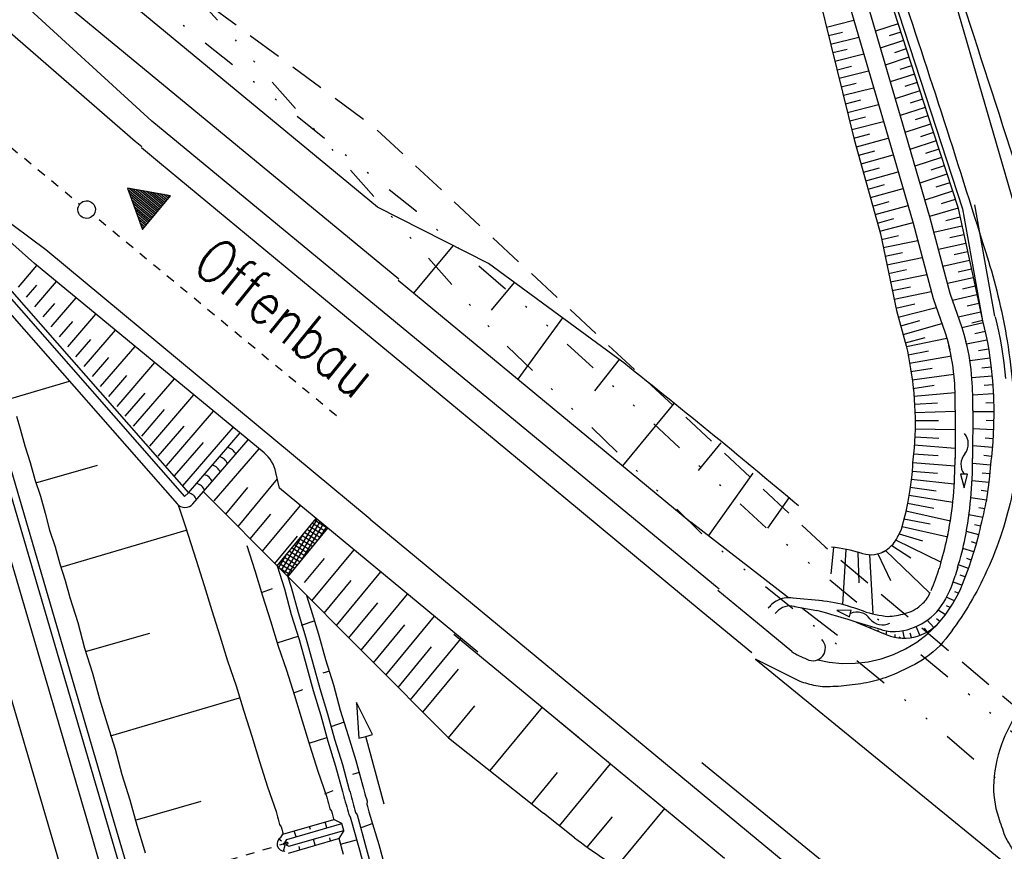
# Model space of a CAD drawing. Extents: x 447426 to 448116, y 440349 to 441552.
# Tile 51 of 96: x 447670 to 447726, y 441078 to 441126. Entities that reach past the tile are written whole.
import ezdxf

# ---------------------------------------------------------------- set-up
doc = ezdxf.new("R2010")
doc.units = 0
doc.header["$LTSCALE"] = 2
doc.header["$MEASUREMENT"] = 0
for name, pattern in [('ACAD_ISO03W100', [0.5, 0.25, -0.25]), ('AUSGEZOGEN', [0]), ('GESTRICH-X2', [1.5, 1, -0.5]), ('GETRENNTX3', [3.25, 1, -0.75, 0, -0.75, 0, -0.75])]:
    doc.linetypes.add(name, pattern=pattern)
doc.layers.get('0').update_dxf_attribs({"linetype": 'AUSGEZOGEN'})
for name, color, linetype in [('208-GRENZL-BAB', 7, 'AUSGEZOGEN'), ('DB-Andere_Planer', 15, 'CONTINUOUS'), ('DB-Boeschungen', 15, 'CONTINUOUS'), ('DB-Gleisachsen', 7, 'CONTINUOUS'), ('DB-GRABEN', 15, 'AUSGEZOGEN'), ('DB-Ingenieurbauwerke', 15, 'CONTINUOUS'), ('DB-Kabelanlagen', 15, 'CONTINUOUS'), ('DB-Wegböschungen', 15, 'CONTINUOUS'), ('DB-Wege', 15, 'CONTINUOUS'), ('SCHRIFT', 7, 'AUSGEZOGEN'), ('STRASSE', 250, 'AUSGEZOGEN'), ('STROMLTG', 4, 'AUSGEZOGEN'), ('TELEKOM', 4, 'GETRENNTX3')]:
    doc.layers.add(name, color=color, linetype=linetype)
doc.styles.add('ROMANS', font='romans.shx', dxfattribs={"width": 0.8})

# ---------------------------------------------------------------- blocks, each defined once
blk = doc.blocks.new('*X416')
at = {"color": 0, "linetype": 'ByBlock'}
for p, q in [((-372507, 477718), (-371949, 478277)), ((-372371, 477536), (-371759, 478148)), ((-369793, 475434), (-372341, 477983)), ((-372235, 477354), (-371623, 477966)), ((-370487, 476447), (-372159, 478119)), ((-371431, 477709), (-371977, 478255)), ((-369991, 475314), (-372523, 477847)), ((-372099, 477172), (-371487, 477784)), ((-371963, 476990), (-371351, 477602)), ((-371827, 476808), (-371214, 477420)), ((-370189, 475194), (-371899, 476904)), ((-371690, 476626), (-371078, 477238)), ((-371554, 476443), (-370942, 477056)), ((-371418, 476261), (-370806, 476874)), ((-371282, 476079), (-370670, 476692)), ((-371146, 475897), (-370534, 476509)), ((-371010, 475715), (-370398, 476327)), ((-370874, 475533), (-370261, 476145)), ((-370737, 475351), (-370125, 475963)), ((-370601, 475169), (-369989, 475781)), ((-370387, 475074), (-370955, 475643)), ((-370364, 475089), (-369853, 475599))]:
    blk.add_line(p, q, dxfattribs=at)
blk = doc.blocks.new('RPFEIL')
at = {"color": 0}
for p, q in [((-0.002, 0), (-1.252, -2.165)), ((-0.252, -2.165), (-0.252, -0.433)), ((-0.152, -2.165), (-0.152, -0.26)), ((-0.052, -2.165), (-0.052, -0.087)), ((1.248, -2.165), (-0.002, 0)), ((0.048, -2.165), (0.048, -0.087)), ((0.148, -2.165), (0.148, -0.26)), ((0.248, -2.165), (0.248, -0.433)), ((-0.552, -2.165), (-0.552, -0.953)), ((-0.452, -2.165), (-0.452, -0.78)), ((-0.352, -2.165), (-0.352, -0.607)), ((0.348, -2.165), (0.348, -0.607)), ((0.448, -2.165), (0.448, -0.78)), ((0.548, -2.165), (0.548, -0.953)), ((-0.952, -2.165), (-0.952, -1.646)), ((-0.852, -2.165), (-0.852, -1.473)), ((-0.752, -2.165), (-0.752, -1.299)), ((-0.652, -2.165), (-0.652, -1.126)), ((0.648, -2.165), (0.648, -1.126)), ((0.748, -2.165), (0.748, -1.299)), ((0.848, -2.165), (0.848, -1.473)), ((0.948, -2.165), (0.948, -1.646)), ((-1.252, -2.165), (1.248, -2.165)), ((-1.152, -2.165), (-1.152, -1.992)), ((-1.052, -2.165), (-1.052, -1.819)), ((1.048, -2.165), (1.048, -1.819)), ((1.148, -2.165), (1.148, -1.992))]:
    blk.add_line(p, q, dxfattribs=at)

msp = doc.modelspace()

# ---------------------------------------------------------------- linework, layer by layer
at = {"layer": '208-GRENZL-BAB', "flags": 128}
msp.add_lwpolyline([(447714.159, 441157.03), (447736.6, 441079.77)], dxfattribs=at)
at = {"layer": 'DB-Andere_Planer', "linetype": 'Continuous'}
for p, q in [((447691.308, 441110.948), (447659.041, 441137.568)), ((447690.102, 441115.054), (447662.464, 441137.856)), ((447677.262, 441119.943), (447669.867, 441126.692)), ((447676.308, 441118.786), (447668.753, 441125.342)), ((447709.534, 441093.319), (447677.262, 441119.943)), ((447676.69, 441118.47), (447676.308, 441118.786)), ((447676.665, 441118.439), (447677.696, 441117.586)), ((447671.217, 441112.615), (447664.539, 441117.585)), ((447677.696, 441117.586), (447685.4, 441111.211)), ((447670.58, 441111.843), (447664.698, 441117.042)), ((447696.413, 441111.833), (447690.102, 441115.054)), ((447692.172, 441110.15), (447694.41, 441112.855)), ((447689.677, 441097.287), (447671.217, 441112.615)), ((447669.658, 441110.497), (447670.719, 441111.73)), ((447683.638, 441101.071), (447670.58, 441111.843)), ((447703.781, 441106.437), (447696.413, 441111.833)), ((447685.4, 441111.211), (447693.104, 441104.835)), ((447670.126, 441109.931), (447670.702, 441110.6)), ((447670.594, 441109.366), (447671.836, 441110.808)), ((447691.267, 441110.899), (447707.921, 441097.118)), ((447697.872, 441110.764), (447696.563, 441109.182)), ((447671.062, 441108.8), (447671.728, 441109.574)), ((447671.53, 441108.235), (447672.952, 441109.887)), ((447672.467, 441107.104), (447674.069, 441108.965)), ((447671.999, 441107.669), (447672.755, 441108.548)), ((447700.627, 441108.747), (447698.076, 441105.264)), ((447673.403, 441105.973), (447675.186, 441108.044)), ((447672.935, 441106.539), (447673.781, 441107.522)), ((447674.339, 441104.842), (447676.303, 441107.123)), ((447673.871, 441105.408), (447674.808, 441106.496)), ((447675.276, 441103.711), (447677.419, 441106.201)), ((447703.852, 441106.381), (447702.446, 441104.596)), ((447674.808, 441104.277), (447675.834, 441105.469)), ((447676.212, 441102.581), (447678.536, 441105.28)), ((447675.744, 441103.146), (447676.875, 441104.46)), ((447677.149, 441101.45), (447679.653, 441104.359)), ((447693.104, 441104.835), (447700.809, 441098.46)), ((447706.967, 441103.872), (447704.045, 441100.325)), ((447676.68, 441102.015), (447677.982, 441103.527)), ((447678.085, 441100.319), (447680.77, 441103.437)), ((447677.617, 441100.884), (447679.089, 441102.594)), ((447679.021, 441099.188), (447681.886, 441102.516)), ((447678.553, 441099.754), (447680.196, 441101.661)), ((447709.637, 441101.63), (447708.349, 441100.064)), ((447680.808, 441098.341), (447683.357, 441101.303)), ((447684.517, 441099.05), (447684.32, 441099.953)), ((447711.463, 441099.919), (447708.926, 441096.358)), ((447682.158, 441096.874), (447684.399, 441099.59)), ((447694.129, 441084.85), (447680.187, 441098.853)), ((447681.457, 441097.578), (447682.709, 441099.097)), ((447687.586, 441096.518), (447684.517, 441099.05)), ((447700.809, 441098.46), (447708.513, 441092.085)), ((447713.51, 441098.513), (447712.284, 441096.788)), ((447683.561, 441095.465), (447685.707, 441098.067)), ((447682.859, 441096.17), (447684.019, 441097.576)), ((447689.677, 441097.287), (447713.726, 441077.388)), ((447713.478, 441092.823), (447707.921, 441097.118)), ((447695.814, 441089.729), (447687.586, 441096.518)), ((447684.262, 441094.761), (447685.546, 441096.317)), ((447686.366, 441092.647), (447688.76, 441095.549)), ((447685.947, 441093.694), (447687.072, 441095.057)), ((447687.769, 441091.238), (447690.286, 441094.29)), ((447687.067, 441091.943), (447688.598, 441093.798)), ((447712.36, 441090.849), (447709.469, 441093.241)), ((447689.172, 441089.83), (447691.812, 441093.031)), ((447688.47, 441090.534), (447690.124, 441092.539)), ((447708.513, 441092.085), (447711.399, 441089.697)), ((447716.268, 441090.666), (447714.214, 441092.254)), ((447690.574, 441088.421), (447693.339, 441091.772)), ((447689.873, 441089.125), (447691.651, 441091.28)), ((447691.977, 441087.012), (447694.865, 441090.512)), ((447694.433, 441090.756), (447695.26, 441090.072)), ((447713.671, 441089.755), (447712.36, 441090.849)), ((447691.276, 441087.716), (447693.177, 441090.021)), ((447695.26, 441090.072), (447701.528, 441084.886)), ((447692.678, 441086.307), (447694.703, 441088.762)), ((447694.129, 441084.85), (447695.642, 441086.678)), ((447699.465, 441086.592), (447696.483, 441082.988)), ((447699.465, 441086.592), (447702.138, 441084.381)), ((447694.129, 441084.85), (447699.539, 441080.57)), ((447702.138, 441084.381), (447709.842, 441078.006)), ((447700.445, 441079.853), (447703.357, 441083.372)), ((447698.876, 441081.094), (447700.346, 441082.871)), ((447703.718, 441077.533), (447706.439, 441080.822)), ((447701.314, 441079.166), (447699.539, 441080.57)), ((447702.027, 441078.627), (447703.462, 441080.362))]:
    msp.add_line(p, q, dxfattribs=at)
at = {"layer": 'DB-Andere_Planer', "linetype": 'ACAD_ISO03W100'}
for p, q in [((447649.178, 441135.01), (447673.159, 441115.226)), ((447687.757, 441103.182), (447673.93, 441114.589))]:
    msp.add_line(p, q, dxfattribs=at)
at = {"layer": 'DB-Andere_Planer', "linetype": 'Continuous'}
for centre, major_axis, start_param, end_param in [((447673.545, 441114.908), (-0.354, 0.354), 2.595086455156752, 8.878271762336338), ((447432.607, 440763.517), (-116.008, 421.511), -0.967984, -0.937664), ((447682.366, 441099.528), (-1.414, 1.414), 4.141279, 4.807989), ((447714.871, 441089.951), (-0.503, 0.503), 3.275274, 4.706818), ((447716.241, 441093.857), (-3.423, 3.423), 1.796481, 1.993271), ((447714.871, 441089.951), (-0.503, 0.503), 1.843732, 3.275274), ((447713.723, 441094.851), (-14.142, 14.142), 1.686858, 1.882791)]:
    msp.add_ellipse(centre, major_axis=major_axis, ratio=1, start_param=start_param, end_param=end_param, dxfattribs=at)
at = {"layer": 'DB-Boeschungen', "linetype": 'Continuous'}
for p, q in [((447669.237, 441104.153), (447672.564, 441105.136)), ((447669.562, 441103.154), (447669.76, 441102.43)), ((447669.76, 441102.43), (447670.024, 441101.466)), ((447670.024, 441101.466), (447670.336, 441100.514)), ((447670.336, 441100.514), (447670.6, 441099.55)), ((447670.653, 441099.357), (447674.16, 441100.368)), ((447670.6, 441099.55), (447670.912, 441098.598)), ((447670.912, 441098.598), (447671.176, 441097.634)), ((447671.176, 441097.634), (447671.44, 441096.669)), ((447678.759, 441098.091), (447678.85, 441097.815)), ((447678.85, 441097.815), (447679.162, 441096.864)), ((447671.44, 441096.669), (447671.752, 441095.718)), ((447672.068, 441094.56), (447679.215, 441096.671)), ((447679.162, 441096.864), (447679.474, 441095.912)), ((447671.752, 441095.718), (447672.016, 441094.753)), ((447679.474, 441095.912), (447679.786, 441094.961)), ((447679.786, 441094.961), (447680.23, 441093.527)), ((447672.016, 441094.753), (447672.328, 441093.802)), ((447672.328, 441093.802), (447672.591, 441092.837)), ((447680.23, 441093.527), (447680.674, 441092.094)), ((447672.591, 441092.837), (447673.035, 441091.404)), ((447680.674, 441092.094), (447681.118, 441090.66)), ((447673.035, 441091.404), (447673.431, 441089.957)), ((447673.484, 441089.764), (447677.136, 441090.815)), ((447681.118, 441090.66), (447681.562, 441089.226)), ((447673.431, 441089.957), (447673.875, 441088.523)), ((447681.562, 441089.226), (447682.054, 441087.806)), ((447673.875, 441088.523), (447674.271, 441087.076)), ((447682.054, 441087.806), (447682.498, 441086.372)), ((447674.271, 441087.076), (447674.715, 441085.643)), ((447674.9, 441084.967), (447682.239, 441087.131)), ((447682.498, 441086.372), (447682.942, 441084.938)), ((447674.715, 441085.643), (447675.159, 441084.209)), ((447682.942, 441084.938), (447683.386, 441083.505)), ((447675.159, 441084.209), (447675.555, 441082.762)), ((447683.386, 441083.505), (447683.83, 441082.071)), ((447675.555, 441082.762), (447675.999, 441081.328)), ((447683.83, 441082.071), (447684.323, 441080.651)), ((447675.999, 441081.328), (447676.395, 441079.882)), ((447676.315, 441080.171), (447680.064, 441081.248)), ((447684.323, 441080.651), (447684.362, 441080.506)), ((447684.362, 441080.506), (447684.402, 441080.361)), ((447684.402, 441080.361), (447684.441, 441080.217)), ((447676.395, 441079.882), (447676.839, 441078.448)), ((447684.441, 441080.217), (447684.481, 441080.072)), ((447684.481, 441080.072), (447684.521, 441079.927)), ((447684.521, 441079.927), (447684.608, 441079.796)), ((447684.608, 441079.796), (447684.648, 441079.651)), ((447684.648, 441079.651), (447684.688, 441079.506)), ((447684.688, 441079.506), (447684.727, 441079.362)), ((447676.839, 441078.448), (447676.878, 441078.303))]:
    msp.add_line(p, q, dxfattribs=at)
at = {"layer": 'DB-Gleisachsen', "linetype": 'Continuous'}
for p, q in [((447648.541, 441157.539), (447671.561, 441079.182)), ((447671.558, 441079.181), (447678.947, 441054.012))]:
    msp.add_line(p, q, dxfattribs=at)
at = {"layer": 'DB-GRABEN', "linetype": 'Continuous'}
for p, q in [((447684.391, 441094.632), (447686.61, 441097.322)), ((447684.998, 441094.021), (447687.271, 441096.777)), ((447682.667, 441095.801), (447683.111, 441094.367)), ((447683.111, 441094.367), (447683.555, 441092.933)), ((447684.391, 441094.632), (447684.795, 441093.325)), ((447684.998, 441094.021), (447685.181, 441093.43)), ((447683.502, 441093.126), (447684.116, 441093.346)), ((447684.795, 441093.325), (447685.191, 441091.878)), ((447685.181, 441093.43), (447685.577, 441091.983)), ((447683.555, 441092.933), (447683.999, 441091.5)), ((447686.061, 441092.954), (447686.3, 441092.181)), ((447686.3, 441092.181), (447686.744, 441090.748)), ((447683.999, 441091.5), (447684.443, 441090.066)), ((447685.191, 441091.878), (447685.635, 441090.444)), ((447685.577, 441091.983), (447686.021, 441090.55)), ((447685.775, 441091.26), (447686.485, 441091.506)), ((447684.39, 441090.259), (447685.582, 441090.637)), ((447685.635, 441090.444), (447686.031, 441088.997)), ((447686.021, 441090.55), (447686.417, 441089.103)), ((447686.744, 441090.748), (447687.14, 441089.301)), ((447684.443, 441090.066), (447684.922, 441088.694)), ((447687.14, 441089.301), (447687.584, 441087.867)), ((447684.922, 441088.694), (447685.366, 441087.26)), ((447686.031, 441088.997), (447686.427, 441087.55)), ((447686.417, 441089.103), (447686.813, 441087.656)), ((447687.373, 441088.639), (447686.987, 441088.533)), ((447685.326, 441087.405), (447685.843, 441087.598)), ((447686.427, 441087.55), (447686.871, 441086.117)), ((447686.813, 441087.656), (447687.257, 441086.222)), ((447687.584, 441087.867), (447687.98, 441086.42)), ((447685.366, 441087.26), (447685.81, 441085.826)), ((447687.98, 441086.42), (447688.424, 441084.987)), ((447689.815, 441085.039), (447688.903, 441086.863)), ((447688.903, 441086.863), (447689.043, 441084.828)), ((447686.871, 441086.117), (447687.267, 441084.67)), ((447687.257, 441086.222), (447687.652, 441084.775)), ((447685.81, 441085.826), (447686.254, 441084.393)), ((447687.454, 441085.499), (447688.213, 441085.758)), ((447686.214, 441084.538), (447687.214, 441084.863)), ((447687.652, 441084.775), (447688.096, 441083.342)), ((447688.424, 441084.987), (447688.868, 441083.553)), ((447689.043, 441084.828), (447689.429, 441084.933)), ((447689.429, 441084.933), (447689.815, 441085.039)), ((447690.481, 441081.074), (447689.429, 441084.933)), ((447686.254, 441084.393), (447686.698, 441082.959)), ((447687.267, 441084.67), (447687.711, 441083.236)), ((447687.711, 441083.236), (447688.106, 441081.789)), ((447688.096, 441083.342), (447688.492, 441081.895)), ((447688.868, 441083.553), (447689.264, 441082.106)), ((447686.698, 441082.959), (447687.19, 441081.539)), ((447689.053, 441082.878), (447688.667, 441082.772)), ((447689.264, 441082.106), (447689.303, 441081.961)), ((447689.303, 441081.961), (447689.343, 441081.817)), ((447687.102, 441081.67), (447687.571, 441081.85)), ((447687.19, 441081.539), (447687.23, 441081.394)), ((447687.23, 441081.394), (447687.269, 441081.249)), ((447688.106, 441081.789), (447688.146, 441081.645)), ((447688.146, 441081.645), (447688.185, 441081.5)), ((447688.185, 441081.5), (447688.225, 441081.355)), ((447688.492, 441081.895), (447688.532, 441081.75)), ((447688.532, 441081.75), (447688.571, 441081.606)), ((447688.571, 441081.606), (447688.611, 441081.461)), ((447688.611, 441081.461), (447688.65, 441081.316)), ((447689.343, 441081.817), (447689.383, 441081.672)), ((447689.383, 441081.672), (447689.422, 441081.527)), ((447689.422, 441081.527), (447689.462, 441081.383)), ((447689.462, 441081.383), (447689.501, 441081.238)), ((447687.269, 441081.249), (447687.309, 441081.105)), ((447687.309, 441081.105), (447687.348, 441080.96)), ((447687.348, 441080.96), (447687.388, 441080.815)), ((447687.388, 441080.815), (447687.476, 441080.684)), ((447688.225, 441081.355), (447688.265, 441081.211)), ((447688.265, 441081.211), (447688.304, 441081.066)), ((447688.304, 441081.066), (447688.344, 441080.921)), ((447688.344, 441080.921), (447688.383, 441080.777)), ((447688.65, 441081.316), (447688.69, 441081.172)), ((447688.69, 441081.172), (447688.73, 441081.027)), ((447688.73, 441081.027), (447688.769, 441080.882)), ((447688.769, 441080.882), (447688.809, 441080.737)), ((447689.501, 441081.238), (447689.493, 441081.08)), ((447689.493, 441081.08), (447689.532, 441080.935)), ((447689.532, 441080.935), (447689.572, 441080.791)), ((447687.476, 441080.684), (447687.515, 441080.539)), ((447687.515, 441080.539), (447687.555, 441080.394)), ((447687.555, 441080.394), (447687.594, 441080.25)), ((447687.594, 441080.25), (447687.605, 441080.212)), ((447688.383, 441080.777), (447688.423, 441080.632)), ((447688.423, 441080.632), (447688.463, 441080.487)), ((447688.463, 441080.487), (447688.55, 441080.356)), ((447688.55, 441080.356), (447689.065, 441078.475)), ((447688.809, 441080.737), (447688.848, 441080.593)), ((447688.848, 441080.593), (447688.936, 441080.461)), ((447688.936, 441080.461), (447689.451, 441078.58)), ((447689.572, 441080.791), (447689.611, 441080.646)), ((447689.611, 441080.646), (447690.174, 441078.778)), ((447684.706, 441079.369), (447687.608, 441080.213)), ((447684.943, 441079.063), (447688.057, 441079.969)), ((447686.281, 441079.64), (447686.23, 441079.812)), ((447687.212, 441079.723), (447687.109, 441080.068)), ((447688.057, 441079.969), (447687.608, 441080.213)), ((447688.172, 441079.586), (447688.057, 441079.969)), ((447689.134, 441079.738), (447689.796, 441079.971)), ((447684.592, 441079.177), (447684.706, 441079.369)), ((447685.023, 441078.295), (447687.882, 441079.126)), ((447685.058, 441078.68), (447688.172, 441079.586)), ((447685.464, 441079.214), (447685.36, 441079.559)), ((447687.43, 441078.995), (447687.379, 441079.168)), ((447688.172, 441079.586), (447687.887, 441079.128)), ((447687.897, 441079.144), (447688.148, 441078.224)), ((447684.635, 441078.977), (447684.483, 441079.078)), ((447684.738, 441078.402), (447684.833, 441078.752)), ((447684.849, 441078.905), (447684.943, 441079.063)), ((447684.892, 441078.762), (447685.058, 441078.68)), ((447685.682, 441078.486), (447685.63, 441078.659)), ((447686.551, 441078.739), (447686.448, 441079.084)), ((447687.99, 441078.803), (447688.907, 441079.054)), ((447689.451, 441078.58), (447689.965, 441076.699)), ((447690.174, 441078.778), (447690.689, 441076.897)), ((447689.065, 441078.475), (447689.579, 441076.594))]:
    msp.add_line(p, q, dxfattribs=at)
msp.add_ellipse((447684.87, 441078.833), major_axis=(0.481, 0.117), ratio=0.879152, start_param=1.966017, end_param=4.408131, dxfattribs=at)
at = {"layer": 'DB-Ingenieurbauwerke', "linetype": 'Continuous'}
for p, q in [((447666.385, 441113.082), (447679.11, 441098.589)), ((447666.61, 441113.28), (447679.336, 441098.787)), ((447666.782, 441111.72), (447678.689, 441098.16)), ((447664.5, 441111.023), (447673.672, 441079.802)), ((447664.5, 441111.023), (447673.672, 441079.802)), ((447679.339, 441098.787), (447682.274, 441102.196)), ((447679.594, 441098.164), (447682.729, 441101.805)), ((447679.336, 441098.787), (447679.11, 441098.589)), ((447673.669, 441079.8), (447682.023, 441051.343))]:
    msp.add_line(p, q, dxfattribs=at)
at = {"layer": 'DB-Ingenieurbauwerke', "linetype": 'ACAD_ISO03W100'}
msp.add_line((447684.998, 441078.876), (447670.74, 441074.691), dxfattribs=at)
at = {"layer": 'DB-Ingenieurbauwerke', "linetype": 'Continuous'}
for centre, major_axis, ratio, start_param, end_param in [((447681.373, 441100.691), (-0.507, 0.507), 1, 4.355683, 5.218304), ((447680.913, 441100.156), (-0.507, 0.507), 1, 4.355683, 5.218304), ((447680.5, 441099.676), (-0.507, 0.507), 1, 4.355683, 5.218304), ((447679.61, 441098.642), (-0.507, 0.507), 1, 4.355683, 5.218304), ((447680.04, 441099.142), (-0.507, 0.507), 1, 4.355683, 5.218304), ((447679.15, 441098.108), (-0.507, 0.507), 1, 4.355683, 5.218304), ((447679.139, 441098.556), (-0.424, 0.424), 1, 1.505925, 3.216196), ((447684.87, 441078.833), (0.13, 0.038), 0.555556, 0, 6.283185)]:
    msp.add_ellipse(centre, major_axis=major_axis, ratio=ratio, start_param=start_param, end_param=end_param, dxfattribs=at)
at = {"layer": 'DB-Kabelanlagen', "linetype": 'Continuous'}
for p, q in [((447668.162, 441102.282), (447674.679, 441080.098)), ((447668.582, 441102.272), (447675.063, 441080.211)), ((447674.676, 441080.096), (447680.9, 441058.894)), ((447675.06, 441080.209), (447681.254, 441059.111))]:
    msp.add_line(p, q, dxfattribs=at)
at = {"layer": 'DB-Wegböschungen', "linetype": 'Continuous'}
for p, q in [((447718.318, 441129.775), (447721.412, 441120.266)), ((447716.209, 441129.089), (447719.013, 441119.485)), ((447717.16, 441129.398), (447719.964, 441119.795)), ((447714.811, 441128.634), (447717.228, 441118.905)), ((447715.641, 441125.293), (447717.203, 441125.684)), ((447719.717, 441125.474), (447718.428, 441125.055)), ((447715.762, 441124.808), (447716.553, 441125.006)), ((447715.882, 441124.323), (447717.484, 441124.724)), ((447720.026, 441124.523), (447718.709, 441124.095)), ((447719.872, 441124.999), (447719.22, 441124.787)), ((447716.003, 441123.838), (447716.813, 441124.04)), ((447720.181, 441124.048), (447719.515, 441123.831)), ((447716.123, 441123.352), (447717.764, 441123.763)), ((447720.336, 441123.573), (447718.989, 441123.134)), ((447716.244, 441122.867), (447717.074, 441123.075)), ((447720.491, 441123.097), (447719.81, 441122.876)), ((447716.364, 441122.382), (447718.045, 441122.802)), ((447720.645, 441122.622), (447719.27, 441122.174)), ((447716.485, 441121.897), (447717.335, 441122.109)), ((447716.606, 441121.411), (447718.325, 441121.842)), ((447720.8, 441122.146), (447720.105, 441121.92)), ((447720.955, 441121.671), (447719.55, 441121.214)), ((447721.109, 441121.195), (447720.4, 441120.964)), ((447716.726, 441120.926), (447717.596, 441121.144)), ((447716.847, 441120.441), (447718.606, 441120.881)), ((447721.264, 441120.72), (447719.83, 441120.253)), ((447716.967, 441119.956), (447717.857, 441120.178)), ((447721.419, 441120.244), (447720.695, 441120.009)), ((447721.412, 441120.266), (447723.129, 441114.988)), ((447717.088, 441119.47), (447718.886, 441119.92)), ((447719.013, 441119.485), (447720.582, 441114.131)), ((447719.964, 441119.795), (447721.533, 441114.44)), ((447721.573, 441119.769), (447720.111, 441119.293)), ((447717.21, 441118.977), (447718.117, 441119.213)), ((447717.344, 441118.486), (447719.162, 441118.977)), ((447721.728, 441119.293), (447720.99, 441119.053)), ((447717.228, 441118.905), (447718.716, 441113.524)), ((447721.883, 441118.818), (447720.392, 441118.333)), ((447717.479, 441117.996), (447718.39, 441118.251)), ((447717.613, 441117.514), (447719.441, 441118.025)), ((447722.192, 441117.867), (447720.674, 441117.373)), ((447722.037, 441118.342), (447721.285, 441118.098)), ((447717.746, 441117.032), (447718.664, 441117.289)), ((447722.347, 441117.391), (447721.581, 441117.142)), ((447717.879, 441116.551), (447719.722, 441117.065)), ((447722.502, 441116.916), (447720.955, 441116.413)), ((447718.012, 441116.069), (447718.938, 441116.327)), ((447718.145, 441115.587), (447720.003, 441116.106)), ((447722.656, 441116.44), (447721.876, 441116.187)), ((447722.811, 441115.965), (447721.236, 441115.453)), ((447718.279, 441115.105), (447719.211, 441115.365)), ((447718.412, 441114.623), (447720.285, 441115.146)), ((447723.129, 441114.988), (447721.51, 441114.519)), ((447722.966, 441115.49), (447722.171, 441115.231)), ((447723.129, 441114.988), (447723.137, 441114.962)), ((447721.533, 441114.44), (447722.667, 441110.158)), ((447723.243, 441114.476), (447722.438, 441114.27)), ((447723.137, 441114.962), (447724.085, 441110.62)), ((447718.545, 441114.141), (447719.485, 441114.403)), ((447718.673, 441113.68), (447720.572, 441114.166)), ((447720.582, 441114.131), (447721.716, 441109.849)), ((447723.356, 441113.961), (447721.754, 441113.606)), ((447718.716, 441113.524), (447719.622, 441109.167)), ((447718.78, 441113.214), (447719.743, 441113.438)), ((447723.462, 441113.473), (447722.672, 441113.298)), ((447718.877, 441112.746), (447720.84, 441113.157)), ((447723.569, 441112.984), (447722.01, 441112.639)), ((447718.979, 441112.256), (447719.974, 441112.465)), ((447719.081, 441111.767), (447721.096, 441112.189)), ((447723.676, 441112.496), (447722.907, 441112.325)), ((447723.782, 441112.007), (447722.266, 441111.671)), ((447719.183, 441111.277), (447720.204, 441111.491)), ((447719.285, 441110.788), (447721.353, 441111.221)), ((447723.889, 441111.519), (447723.142, 441111.353)), ((447719.386, 441110.298), (447720.434, 441110.518)), ((447723.995, 441111.03), (447722.522, 441110.704)), ((447724.102, 441110.542), (447723.376, 441110.381)), ((447724.085, 441110.62), (447724.53, 441108.58)), ((447719.488, 441109.808), (447721.609, 441110.253)), ((447722.667, 441110.158), (447723.352, 441108.197)), ((447724.209, 441110.053), (447722.812, 441109.744)), ((447719.595, 441109.296), (447720.665, 441109.544)), ((447721.716, 441109.849), (447722.401, 441107.888)), ((447724.315, 441109.565), (447723.647, 441109.417)), ((447719.622, 441109.167), (447720.18, 441107.165)), ((447719.727, 441108.79), (447721.893, 441109.343)), ((447724.422, 441109.076), (447723.144, 441108.793)), ((447719.868, 441108.285), (447720.959, 441108.589)), ((447720.002, 441107.803), (447722.215, 441108.421)), ((447724.555, 441108.472), (447723.355, 441108.189)), ((447724.529, 441108.588), (447723.919, 441108.453)), ((447722.401, 441107.888), (447722.503, 441107.536)), ((447723.352, 441108.197), (447723.46, 441107.827)), ((447723.46, 441107.827), (447723.564, 441107.457)), ((447724.67, 441107.976), (447724.08, 441107.847)), ((447720.136, 441107.322), (447721.258, 441107.635)), ((447720.18, 441107.165), (447720.246, 441106.847)), ((447720.191, 441107.112), (447722.486, 441107.594)), ((447722.503, 441107.536), (447722.602, 441107.183)), ((447722.602, 441107.183), (447722.668, 441106.926)), ((447723.564, 441107.457), (447723.58, 441107.393)), ((447724.774, 441107.475), (447723.62, 441107.245)), ((447720.246, 441106.847), (447720.31, 441106.529)), ((447720.288, 441106.639), (447721.457, 441106.867)), ((447720.375, 441106.169), (447722.756, 441106.587)), ((447724.866, 441106.968), (447724.303, 441106.871)), ((447720.31, 441106.529), (447720.431, 441105.84)), ((447724.945, 441106.459), (447723.813, 441106.295)), ((447720.431, 441105.84), (447720.531, 441105.15)), ((447720.452, 441105.7), (447721.664, 441105.888)), ((447720.52, 441105.229), (447722.885, 441105.548)), ((447725.013, 441105.949), (447724.484, 441105.887)), ((447720.531, 441105.15), (447720.553, 441104.963)), ((447720.553, 441104.963), (447720.61, 441104.46)), ((447720.563, 441104.722), (447721.775, 441104.91)), ((447725.068, 441105.439), (447723.918, 441105.332)), ((447725.112, 441104.931), (447724.624, 441104.895)), ((447720.61, 441104.46), (447720.661, 441103.769)), ((447720.615, 441104.288), (447722.958, 441104.501)), ((447725.144, 441104.423), (447723.961, 441104.358)), ((447720.657, 441103.833), (447721.956, 441103.908)), ((447725.164, 441103.913), (447724.719, 441103.899)), ((447720.661, 441103.769), (447720.683, 441103.078)), ((447720.677, 441103.367), (447722.985, 441103.441)), ((447722.974, 441103.486), (447722.96, 441100.743)), ((447723.974, 441103.481), (447723.96, 441100.745)), ((447725.172, 441103.403), (447723.973, 441103.392)), ((447720.686, 441102.734), (447720.682, 441102.389)), ((447720.683, 441103.078), (447720.686, 441102.734)), ((447720.685, 441102.902), (447722.024, 441102.91)), ((447725.168, 441102.891), (447724.73, 441102.9)), ((447720.682, 441102.389), (447720.67, 441102.046)), ((447720.683, 441102.436), (447722.964, 441102.391)), ((447725.151, 441102.382), (447723.969, 441102.434)), ((447720.652, 441101.702), (447720.628, 441101.36)), ((447720.67, 441102.046), (447720.652, 441101.702)), ((447720.667, 441101.972), (447722.039, 441101.909)), ((447725.122, 441101.873), (447724.676, 441101.904)), ((447720.593, 441101.019), (447720.571, 441100.848)), ((447720.628, 441101.36), (447720.593, 441101.019)), ((447720.593, 441101.015), (447721.999, 441100.909)), ((447720.64, 441101.517), (447722.967, 441101.335)), ((447725.084, 441101.365), (447723.973, 441101.472)), ((447720.543, 441100.507), (447720.536, 441100.338)), ((447720.553, 441100.677), (447720.543, 441100.507)), ((447720.544, 441100.525), (447722.964, 441100.331)), ((447720.571, 441100.848), (447720.553, 441100.677)), ((447724.97, 441100.372), (447723.962, 441100.468)), ((447725.031, 441100.866), (447724.607, 441100.909)), ((447720.513, 441099.997), (447720.479, 441099.656)), ((447720.536, 441100.338), (447720.513, 441099.997)), ((447720.515, 441100.026), (447721.957, 441099.911)), ((447723.675, 441099.862), (447723.275, 441099.859)), ((447723.275, 441099.859), (447723.481, 441099.075)), ((447723.481, 441099.075), (447723.675, 441099.862)), ((447724.934, 441099.875), (447724.508, 441099.914)), ((447720.479, 441099.656), (447720.394, 441098.978)), ((447720.47, 441099.575), (447722.916, 441099.3)), ((447724.884, 441099.374), (447723.935, 441099.474)), ((447720.394, 441098.978), (447720.281, 441098.303)), ((447720.413, 441099.112), (447721.884, 441098.913)), ((447724.821, 441098.87), (447724.453, 441098.92)), ((447720.281, 441098.303), (447720.139, 441097.633)), ((447720.262, 441098.208), (447721.757, 441097.92)), ((447720.344, 441098.658), (447722.831, 441098.252)), ((447724.748, 441098.371), (447723.865, 441098.511)), ((447720.139, 441097.633), (447720.109, 441097.507)), ((447720.168, 441097.762), (447722.697, 441097.198)), ((447724.648, 441097.875), (447724.314, 441097.937)), ((447720.109, 441097.507), (447719.892, 441096.714)), ((447720.042, 441097.319), (447721.537, 441097.032)), ((447724.542, 441097.382), (447723.751, 441097.548)), ((447719.892, 441096.714), (447719.725, 441096.354)), ((447719.948, 441096.874), (447722.477, 441096.31)), ((447724.308, 441096.405), (447723.608, 441096.582)), ((447724.428, 441096.892), (447724.072, 441096.976)), ((447719.605, 441096.106), (447722.132, 441094.862)), ((447719.789, 441096.45), (447721.1, 441096.068)), ((447724.186, 441095.917), (447723.905, 441095.996)), ((447716.053, 441095.677), (447715.897, 441094.19)), ((447716.749, 441095.558), (447716.564, 441092.439)), ((447717.432, 441095.403), (447717.489, 441093.665)), ((447719.007, 441095.509), (447721.504, 441093.104)), ((447719.365, 441095.789), (447720.442, 441095.087)), ((447724.037, 441095.438), (447723.403, 441095.632)), ((447718.087, 441095.273), (447718.282, 441091.907)), ((447718.576, 441095.327), (447719.292, 441093.8)), ((447722.154, 441094.842), (447722.052, 441094.468)), ((447723.886, 441094.96), (447723.625, 441095.047)), ((447723.114, 441094.561), (447722.962, 441094.061)), ((447723.725, 441094.486), (447723.148, 441094.692)), ((447723.356, 441093.541), (447722.846, 441093.71)), ((447723.536, 441094.011), (447723.257, 441094.104)), ((447723.161, 441093.082), (447722.952, 441093.165)), ((447715.422, 441092.643), (447713.734, 441092.806)), ((447722.929, 441092.643), (447722.463, 441092.848)), ((447712.334, 441092.245), (447712.472, 441092.39)), ((447712.724, 441091.93), (447712.834, 441092.044)), ((447713.781, 441092.334), (447713.836, 441092.323)), ((447713.834, 441092.324), (447715.101, 441092.091)), ((447714.402, 441092.211), (447714.402, 441092.211)), ((447717.049, 441092.121), (447716.239, 441092.096)), ((447716.239, 441092.096), (447716.963, 441091.731)), ((447716.963, 441091.731), (447717.049, 441092.121)), ((447721.124, 441092.507), (447720.998, 441092.39)), ((447722.424, 441091.853), (447722.005, 441092.109)), ((447722.687, 441092.258), (447722.468, 441092.367)), ((447718.798, 441091.004), (447717.273, 441091.453)), ((447721.76, 441091.137), (447721.373, 441091.554)), ((447722.104, 441091.474), (447721.897, 441091.615)), ((447717.328, 441091.437), (447718.884, 441090.793)), ((447718.163, 441091.103), (447718.18, 441091.18)), ((447718.583, 441090.912), (447718.593, 441090.994)), ((447719.038, 441090.718), (447719.083, 441090.927)), ((447720.089, 441090.527), (447719.991, 441090.954)), ((447720.965, 441090.698), (447720.752, 441091.19)), ((447721.366, 441090.877), (447721.215, 441091.095)), ((447719.559, 441090.562), (447719.558, 441090.738)), ((447720.489, 441090.56), (447720.413, 441090.806))]:
    msp.add_line(p, q, dxfattribs=at)
for centre, major_axis, start_param, end_param in [((447711.28, 441104.315), (-8.258, 8.258), 3.999199, 4.175031), ((447713.285, 441104.639), (-7.536, 7.536), 3.986871, 4.1885), ((447700.246, 441103.711), (-16.072, 16.072), 3.917291, 3.992647), ((447700.246, 441103.711), (-16.779, 16.779), 3.917291, 3.993258), ((447722.798, 441101.581), (-0.649, 0.649), 3.263145, 4.624402), ((447724.211, 441100.41), (-0.649, 0.649), 0.064906, 1.426164), ((447700.04, 441100.685), (-16.207, 16.207), 3.739117, 3.931587), ((447700.04, 441100.685), (-16.914, 16.914), 3.739117, 3.929891), ((447717.958, 441097.121), (-1.362, 1.362), 3.046133, 3.525839), ((447706.102, 441099.807), (-11.881, 11.881), 3.625651, 3.725169), ((447706.102, 441099.807), (-12.588, 12.588), 3.625651, 3.725169), ((447714.6, 441084.919), (-7.684, 7.684), -1.06621, -0.908366), ((447718.154, 441096.924), (-1.169, 1.169), 2.087665, 2.889366), ((447718.188, 441096.85), (-1.111, 1.111), 2.765695, 3.082536), ((447714.6, 441084.919), (-7.684, 7.684), -1.076115, -1.06621), ((447714.013, 441096.752), (-5.909, 5.909), 3.492985, 3.655267), ((447717.491, 441095.572), (-4.013, 4.013), 3.411925, 3.657528), ((447713.57, 441091.331), (-1.079, 1.079), -0.2366, 0.040811), ((447713.508, 441091.314), (-1.067, 1.067), -0.942694, -0.278646), ((447714.6, 441084.919), (-5.492, 5.492), -1.086069, -0.872203), ((447719.379, 441094.315), (-2.418, 2.418), 2.411886, 3.457468), ((447720.244, 441093.557), (-0.969, 0.969), 3.054171, 3.610121), ((447713.57, 441091.331), (-0.725, 0.725), -1.016899, 0.040811), ((447703.945, 441049.923), (-30.843, 30.843), -1.098635, -1.04381), ((447703.946, 441050.687), (30.843, 30.843), 0.463333, 0.484305), ((447717.375, 441091.085), (-0.649, 0.649), 4.550402, 5.91166), ((447719.651, 441097.466), (-4.05, 4.05), 2.015197, 2.269764), ((447719.613, 441093.978), (-1.49, 1.49), 2.585989, 3.076394), ((447718.834, 441092.199), (-0.649, 0.649), 1.465455, 2.826713), ((447720.055, 441093.191), (-1.888, 1.888), 1.896084, 3.239511), ((447718.951, 441095.663), (-2.764, 2.764), 2.402611, 2.656761), ((447719.47, 441093.117), (-1.568, 1.568), 2.031024, 2.404433)]:
    msp.add_ellipse(centre, major_axis=major_axis, ratio=1, start_param=start_param, end_param=end_param, dxfattribs=at)
at = {"layer": 'DB-Wege', "linetype": 'Continuous'}
for p, q in [((447702.601, 441178.81), (447723.377, 441114.951)), ((447725.23, 441108.844), (447724.09, 441115.185)), ((447723.377, 441114.951), (447724.53, 441108.58)), ((447724.53, 441108.58), (447724.623, 441108.183)), ((447725.243, 441108.812), (447725.341, 441108.401)), ((447725.341, 441108.401), (447725.433, 441107.989)), ((447724.623, 441108.183), (447724.712, 441107.784)), ((447724.712, 441107.784), (447724.798, 441107.351)), ((447725.433, 441107.989), (447725.523, 441107.542)), ((447724.798, 441107.351), (447724.874, 441106.916)), ((447725.523, 441107.542), (447725.603, 441107.093)), ((447724.874, 441106.916), (447725.002, 441106.045)), ((447725.603, 441107.093), (447725.737, 441106.193)), ((447725.002, 441106.045), (447725.094, 441105.173)), ((447725.737, 441106.193), (447725.834, 441105.291)), ((447725.094, 441105.173), (447725.15, 441104.3)), ((447725.15, 441104.3), (447725.172, 441103.427)), ((447725.172, 441103.427), (447725.158, 441102.558)), ((447725.138, 441102.124), (447725.11, 441101.692)), ((447725.158, 441102.558), (447725.138, 441102.124)), ((447725.11, 441101.692), (447725.075, 441101.261)), ((447725.075, 441101.261), (447725.027, 441100.831)), ((447724.998, 441100.616), (447724.972, 441100.4)), ((447725.027, 441100.831), (447724.998, 441100.616)), ((447724.941, 441099.974), (447724.903, 441099.546)), ((447724.955, 441100.187), (447724.941, 441099.974)), ((447724.972, 441100.4), (447724.955, 441100.187)), ((447724.903, 441099.546), (447724.853, 441099.118)), ((447724.853, 441099.118), (447724.796, 441098.692)), ((447724.796, 441098.692), (447724.735, 441098.287)), ((447724.161, 441095.825), (447724.326, 441096.476)), ((447723.762, 441094.575), (447724.161, 441095.825)), ((447723.288, 441093.353), (447723.762, 441094.575)), ((447723.178, 441093.107), (447723.288, 441093.353)), ((447722.825, 441092.448), (447723.178, 441093.107)), ((447722.403, 441091.83), (447722.825, 441092.448)), ((447721.917, 441091.261), (447722.403, 441091.83)), ((447721.374, 441090.747), (447721.917, 441091.261)), ((447720.779, 441090.294), (447721.374, 441090.747)), ((447719.461, 441089.59), (447720.139, 441089.907)), ((447720.139, 441089.907), (447720.779, 441090.294)), ((447715.145, 441089.295), (447715.789, 441089.161)), ((447718.024, 441089.182), (447718.754, 441089.348)), ((447718.754, 441089.348), (447719.461, 441089.59)), ((447715.789, 441089.161), (447716.533, 441089.088)), ((447716.533, 441089.088), (447717.281, 441089.095)), ((447717.281, 441089.095), (447718.024, 441089.182))]:
    msp.add_line(p, q, dxfattribs=at)
msp.add_ellipse((447691.427, 441104.861), major_axis=(-24.007, 24.007), ratio=1, start_param=3.677325, end_param=3.732163, dxfattribs=at)
at = {"layer": 'STRASSE'}
for points in [[(447683.089, 441252.997, -0.000983), (447691.008, 441228.772, -0.002084), (447694.674, 441217.321, -0.000003), (447707.143, 441177.802, -0.000197), (447707.349, 441177.15, -0.000199), (447709.679, 441169.733, 0.000066), (447716.703, 441147.358, 0.00362), (447721.322, 441133.017, -0.002554), (447727.91, 441112.706, -0.037464), (447728.401, 441110.645, -0.008918), (447729.65, 441101.844)], [(447680.113, 441252.031, -0.000983), (447688.029, 441227.815, -0.002084), (447691.694, 441216.367, -0.000003), (447704.159, 441176.862, -0.000197), (447704.364, 441176.211, -0.0002), (447706.701, 441168.773, 0.000066), (447713.722, 441146.408, 0.004577), (447719.707, 441127.945, -0.005294), (447724.859, 441111.973, -0.035679), (447725.921, 441107.439, -0.030179), (447726.462, 441101.963, -0.068035), (447726.094, 441098.208, -0.055339), (447724.531, 441093.848, -0.051924), (447722.433, 441090.491, -0.099591), (447720.857, 441089.136, -0.032072), (447719.277, 441088.378, -0.045552), (447718.094, 441088.022, -0.024312), (447716.781, 441087.82, -0.026083), (447715.544, 441087.756, -0.0534), (447715.045, 441087.81, -0.028457), (447714.139, 441088.061)]]:
    msp.add_lwpolyline(points, format="xyb", dxfattribs=at)
at = {"layer": 'STRASSE', "flags": 128}
for points in [[(447729.65, 441101.844, -0.046978), (447730.234, 441098.127, -0.062381), (447730.057, 441095.294, -0.007185), (447729.492, 441092.527, -0.059246), (447729.379, 441092.202, -0.002675), (447728.547, 441090.513, 0.001283), (447726.802, 441086.998, 0.000737), (447726.452, 441086.286, 0.000345), (447725.71, 441084.767)], [(447725.71, 441084.767, 0.079458), (447725.164, 441082.352, 0.096889), (447725.427, 441080.333, 0.004863), (447725.792, 441079.275, 0.038364), (447725.85, 441079.145, 0.011521), (447726.052, 441078.792, -0.006468), (447726.417, 441078.166, -0.018947), (447726.726, 441077.569, -0.012696), (447727.13, 441076.651)]]:
    msp.add_lwpolyline(points, format="xyb", dxfattribs=at)
at = {"layer": 'STRASSE'}
for points in [[(447711.606, 441089.332), (447727.13, 441076.651), (447762.175, 441048.027)], [(447764.592, 441037.679), (447742.809, 441055.339), (447731.041, 441064.909), (447715.813, 441077.485), (447708.553, 441083.421)]]:
    msp.add_lwpolyline(points, dxfattribs=at)
at = {"layer": 'STRASSE', "flags": 128}
msp.add_lwpolyline([(447714.139, 441088.061), (447711.606, 441089.332)], dxfattribs=at)
at = {"layer": 'STROMLTG', "linetype": 'GESTRICH-X2', "flags": 128}
msp.add_lwpolyline([(447473.707, 441441.028), (447482.578, 441386.99), (447491.706, 441358.283), (447503.351, 441325.81), (447517.87, 441295.923), (447543.307, 441255.278), (447566.249, 441224.945), (447579.022, 441211.347), (447616.638, 441179.282), (447631.827, 441165.094), (447643.041, 441153.034), (447656.669, 441140.832), (447672.709, 441132.32), (447689.805, 441119.684), (447715.572, 441095.714), (447741.176, 441074.203), (447749.281, 441066.711), (447752.637, 441059.678), (447757.562, 441055.567), (447760.701, 441049.67), (447777.534, 441035.768), (447804.055, 441014.726), (447812.348, 441007.542), (447815.595, 441004.949), (447819.472, 441003.929), (447831.85, 440992.713), (447845.54, 440979.939), (447855.64, 440971.125), (447864.138, 440962.953), (447884.488, 440941.08), (447897.18, 440925.709), (447908.339, 440910.873), (447913.587, 440904.29), (447916.468, 440902.182), (447923.568, 440897.759), (447932.264, 440902.233), (447935.299, 440900.125), (447938.643, 440901.976), (447937.512, 440903.673), (447953.821, 440909.69), (447961.39, 440912.579), (447979.162, 440913.73), (447983.934, 440915.375), (448003.598, 440922.036), (448005.984, 440923.434), (448005.984, 440926.23)], dxfattribs=at)
at = {"layer": 'TELEKOM', "flags": 128}
for points in [[(447564.498, 441338.237), (447631.73, 441197.061), (447641.142, 441181.589), (447655.61, 441159.43), (447660.211, 441152.325), (447679.311, 441127.581), (447697.171, 441107.43), (447709.004, 441096.04), (447719.719, 441087.341), (447736.724, 441072.731), (447743.315, 441066.531), (447746.332, 441063.989), (447747.925, 441061.673), (447751.324, 441058.869), (447755.592, 441053.596), (447757.469, 441051.384), (447762.472, 441046.282), (447765.905, 441044), (447770.626, 441039.515), (447774.901, 441034.638), (447783.231, 441025.814), (447789.944, 441018.848), (447796.901, 441011.458), (447803.631, 441005.8), (447806.013, 441003.556), (447808.691, 441001.566), (447810.549, 441000.082)], [(447750.229, 441060.369), (447748.339, 441066.537), (447744.724, 441069.313), (447736.728, 441075.919), (447723.924, 441087.179), (447712.28, 441096.74), (447699.696, 441108.365), (447692.306, 441114.792), (447679.021, 441125.394), (447670.703, 441131.757), (447654.31, 441141.169), (447639.923, 441153.116), (447628.467, 441166.08), (447617.01, 441176.235), (447589.538, 441198.67), (447575.344, 441212.21)]]:
    msp.add_lwpolyline(points, dxfattribs=at)

# ---------------------------------------------------------------- block references
at = {"layer": 'DB-GRABEN', "linetype": 'Continuous', "xscale": 0.001000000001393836, "yscale": 0.0009999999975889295, "zscale": 0.001, "rotation": 283.6875013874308}
msp.add_blockref('*X416', (447310.533, 440622.266), dxfattribs=at)
at = {"layer": 'SCHRIFT', "rotation": 49.9737870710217}
msp.add_blockref('RPFEIL', (447675.863, 441116.129), dxfattribs=at)

# ---------------------------------------------------------------- texts
at = {"layer": 'SCHRIFT', "style": 'ROMANS', "width": 0.8}
msp.add_text('Offenbau', height=2.5, rotation=321.1132, dxfattribs=at).set_placement((447679.45, 441111.565))

doc.saveas('drawing.dxf')
